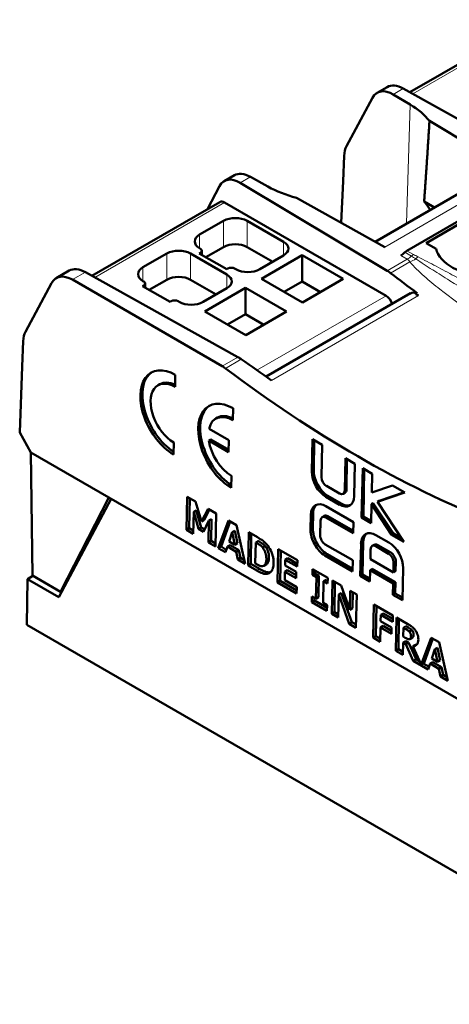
# Model space of a CAD drawing. Header units: millimetres. Extents: x 0 to 280, y 0 to 198.
# Tile 8 of 12: x 151 to 178, y 61 to 123. Entities that reach past the tile are written whole.
import ezdxf

# ---------------------------------------------------------------- set-up
doc = ezdxf.new("R2010")
doc.units = ezdxf.units.MM
doc.header["$LTSCALE"] = 0.666667
doc.layers.add('Arêtes tangentes visibles(celduc)', color=7, linetype='Continuous', lineweight=18)
doc.layers.add('Arêtes visibles(celduc)', color=7, linetype='Continuous', lineweight=50)

msp = doc.modelspace()

# ---------------------------------------------------------------- linework, layer by layer
at = {"layer": 'Arêtes tangentes visibles(celduc)'}
for p, q in [((183.211, 122.695), (175.251, 118.099)), ((174.03, 118.066), (174.659, 118.429)), ((175.09, 117.432), (174.865, 110.002)), ((181.616, 113.223), (173.505, 108.54)), ((165.117, 112.92), (164.481, 112.552)), ((163.504, 111.317), (155.409, 106.644)), ((163.433, 108.541), (163.433, 110.174)), ((164.918, 108.541), (164.918, 110.174)), ((161.949, 108.459), (161.949, 109.317)), ((167.181, 108.01), (167.181, 108.868)), ((159.898, 106.5), (159.898, 108.133)), ((161.383, 106.5), (161.383, 108.133)), ((161.998, 108.104), (161.998, 108.186)), ((174.761, 108.211), (175.162, 107.98)), ((175.29, 108.081), (174.889, 108.313)), ((173.662, 107.059), (174.907, 107.777)), ((173.864, 106.919), (175.07, 107.615)), ((174.505, 108.009), (174.907, 107.777)), ((154.817, 106.973), (154.006, 106.504)), ((158.413, 106.418), (158.413, 107.275)), ((163.646, 105.969), (163.646, 106.826)), ((158.462, 106.063), (158.462, 106.145)), ((173.58, 105.5), (165.525, 100.849)), ((175.607, 105.506), (166.443, 100.215)), ((164.339, 101.676), (163.354, 101.107)), ((163.56, 100.97), (164.55, 101.541)), ((169.067, 94.585), (168.956, 94.521)), ((171.003, 93.347), (171.114, 93.411)), ((169.831, 92.95), (169.95, 93.018)), ((170.672, 92.464), (170.791, 92.533)), ((169.026, 91.906), (168.895, 91.83)), ((169.952, 91.744), (169.824, 91.67)), ((169.012, 90.967), (168.874, 90.888)), ((165.616, 90.189), (165.458, 90.097)), ((172.019, 90.031), (172.15, 90.107)), ((172.946, 89.867), (173.074, 89.941)), ((166.113, 89.064), (166.276, 89.159)), ((169.909, 89.377), (169.763, 89.293)), ((173.745, 89.406), (173.873, 89.48)), ((174.188, 88.922), (174.057, 88.846)), ((165.521, 88.357), (165.692, 88.456)), ((166.168, 88.15), (166.337, 88.248)), ((174.975, 84.791), (174.817, 84.699)), ((175.141, 84.256), (175.301, 84.348))]:
    msp.add_line(p, q, dxfattribs=at)
for centre, major_axis, ratio, start_param, end_param in [((174.907, 108.594), (0.5, 0.866), 0.57735, 3.926991, 4.296642), ((175.174, 108.364), (0.77, 0.639), 0.613777, 4.121338, 4.559731), ((175.29, 107.673), (0.25, 0.433), 0.57735, 0.785398, 1.15505), ((175.579, 107.518), (0.224, 0.447), 0.535183, 0.752503, 1.177676)]:
    msp.add_ellipse(centre, major_axis=major_axis, ratio=ratio, start_param=start_param, end_param=end_param, dxfattribs=at)
for points in [[(174.907, 107.777), (174.976, 107.737), (175.029, 107.681), (175.07, 107.615)], [(175.162, 107.98), (175.258, 107.924), (175.352, 107.864), (175.444, 107.8)], [(175.579, 107.926), (175.48, 107.976), (175.383, 108.027), (175.29, 108.081)]]:
    msp.add_open_spline(points, degree=3, dxfattribs=at)
for points, knots in [([(175.07, 107.615), (175.331, 107.304), (175.946, 106.717), (177.273, 105.624), (179.752, 103.864), (182.673, 102.077), (186.291, 100.105), (188.456, 99.075), (190.004, 98.533)], [0, 0, 0, 0, 0.152336, 0.304672, 0.609345, 1.21869, 1.523362, 2.1232, 2.1232, 2.1232, 2.1232]), ([(175.444, 107.8), (175.781, 107.569), (176.127, 107.345), (176.476, 107.123), (176.483, 107.118), (176.491, 107.114), (176.498, 107.109), (176.844, 106.889), (177.192, 106.672), (177.542, 106.457), (177.552, 106.45), (177.562, 106.444), (177.572, 106.438), (178.281, 106.002), (178.995, 105.575), (179.709, 105.152), (180.444, 104.716), (181.179, 104.286), (181.912, 103.859), (182.631, 103.441), (183.347, 103.027), (184.06, 102.616), (184.779, 102.202), (185.494, 101.791), (186.208, 101.384), (186.918, 100.979), (187.627, 100.578), (188.338, 100.184), (189.049, 99.789), (189.762, 99.4), (190.483, 99.022)], [0, 0, 0, 0, 0.149273, 0.149273, 0.149273, 0.152402, 0.152402, 0.152402, 0.300475, 0.300475, 0.300475, 0.304805, 0.304805, 0.304805, 0.604903, 0.604903, 0.604903, 0.914414, 0.914414, 0.914414, 1.217972, 1.217972, 1.217972, 1.524023, 1.524023, 1.524023, 1.828827, 1.828827, 1.828827, 2.133632, 2.133632, 2.133632, 2.133632]), ([(190.719, 99.264), (190.034, 99.693), (188.646, 100.546), (185.839, 102.24), (182.255, 104.318), (178.95, 106.142), (176.716, 107.34), (175.963, 107.734), (175.579, 107.926)], [-2.132258, -2.132258, -2.132258, -2.132258, -1.828827, -1.524023, -0.914414, -0.304805, -0.152402, 0, 0, 0, 0])]:
    msp.add_open_spline(points, degree=3, knots=knots, dxfattribs=at)
at = {"layer": 'Arêtes visibles(celduc)'}
for p, q in [((175.072, 118.199), (182.911, 122.725)), ((173.033, 118.166), (173.652, 118.524)), ((174.03, 118.066), (175.09, 117.432)), ((174.659, 118.429), (184.175, 113.128)), ((171.114, 114.827), (172.739, 117.852)), ((176.295, 116.407), (181.616, 113.223)), ((170.896, 112.653), (170.967, 114.238)), ((172.908, 108.872), (180.627, 113.328)), ((164.114, 113.017), (163.488, 112.655)), ((173.662, 107.059), (164.481, 112.552)), ((166.214, 112.308), (165.117, 112.92)), ((170.78, 110.058), (170.896, 112.653)), ((162.432, 110.901), (163.197, 112.344)), ((155.23, 106.743), (163.204, 111.347)), ((163.504, 111.317), (173.58, 105.5)), ((173.505, 108.54), (167.991, 111.612)), ((180.906, 111.787), (174.889, 108.313)), ((175.959, 111.374), (176.601, 111.004)), ((176.083, 108.785), (180.088, 111.096)), ((163.433, 110.174), (161.949, 109.317)), ((167.181, 108.868), (164.918, 110.174)), ((176.701, 108.428), (176.083, 108.785)), ((159.898, 108.133), (158.413, 107.275)), ((163.646, 106.826), (161.383, 108.133)), ((161.998, 108.186), (161.927, 108.145)), ((161.927, 108.145), (163.639, 107.157)), ((161.949, 108.459), (161.998, 108.431)), ((162.086, 108.308), (162.086, 108.054)), ((163.433, 108.541), (162.337, 107.908)), ((166.509, 107.623), (164.918, 108.541)), ((165.696, 107.153), (167.181, 108.01)), ((168.348, 108.031), (165.802, 106.561)), ((168.348, 108.031), (170.915, 106.549)), ((168.348, 106.398), (168.348, 108.031)), ((153.81, 107.068), (152.995, 106.597)), ((164.339, 101.676), (154.817, 106.973)), ((163.639, 107.157), (163.709, 107.198)), ((164.133, 107.198), (164.211, 107.153)), ((151.076, 103.258), (152.699, 106.283)), ((154.006, 106.504), (163.354, 101.107)), ((158.413, 106.418), (158.462, 106.39)), ((159.898, 106.5), (158.802, 105.867)), ((162.974, 105.581), (161.383, 106.5)), ((165.802, 106.561), (168.369, 105.079)), ((168.348, 106.398), (167.216, 105.745)), ((169.5, 105.732), (168.348, 106.398)), ((170.915, 106.549), (168.369, 105.079)), ((158.462, 106.145), (158.392, 106.104)), ((158.392, 106.104), (160.103, 105.116)), ((158.55, 106.267), (158.55, 106.012)), ((162.161, 105.112), (163.646, 105.969)), ((164.812, 105.99), (162.267, 104.52)), ((164.812, 105.99), (167.379, 104.508)), ((164.812, 104.357), (164.812, 105.99)), ((160.103, 105.116), (160.174, 105.157)), ((160.598, 105.157), (160.676, 105.112)), ((175.103, 105.651), (166.098, 100.452)), ((175.516, 105.666), (175.445, 105.625)), ((175.445, 105.625), (175.446, 105.602)), ((162.267, 104.52), (164.834, 103.038)), ((167.379, 104.508), (164.834, 103.038)), ((164.812, 104.357), (163.681, 103.703)), ((165.965, 103.691), (164.812, 104.357)), ((150.873, 101.093), (150.933, 102.671)), ((150.718, 96.961), (150.873, 101.093)), ((160.428, 100.56), (160.412, 99.816)), ((159.35, 99.913), (159.463, 99.978)), ((164.035, 98.478), (164.018, 97.734)), ((162.957, 97.831), (163.069, 97.896)), ((162.537, 97.206), (163.775, 96.491)), ((151.406, 95.726), (150.718, 96.961)), ((162.52, 96.462), (162.644, 96.533)), ((163.759, 95.747), (162.52, 96.462)), ((163.762, 95.888), (162.644, 96.533)), ((163.775, 96.491), (163.759, 95.747)), ((168.956, 94.521), (169.001, 96.544)), ((169.001, 96.544), (169.605, 96.195)), ((169.067, 94.585), (169.095, 96.489)), ((160.334, 96.342), (160.317, 95.597)), ((169.605, 96.195), (169.56, 94.18)), ((151.406, 95.726), (156.285, 92.909)), ((151.406, 95.726), (151.524, 88.037)), ((171.003, 93.347), (171.048, 95.36)), ((171.048, 95.36), (171.64, 95.018)), ((171.114, 93.411), (171.143, 95.306)), ((171.64, 95.018), (171.595, 92.997)), ((172.055, 91.663), (172.124, 94.741)), ((172.124, 94.741), (172.719, 94.397)), ((172.174, 91.732), (172.218, 94.686)), ((163.94, 94.26), (163.924, 93.515)), ((172.719, 94.397), (172.692, 93.223)), ((169.866, 93.63), (170.68, 93.16)), ((172.692, 93.223), (173.987, 93.665)), ((173.987, 93.665), (174.755, 93.222)), ((156.421, 92.83), (153.151, 86.701)), ((153.27, 87.028), (156.285, 92.909)), ((156.285, 92.909), (186.832, 75.272)), ((161.131, 90.891), (161.178, 92.959)), ((161.178, 92.959), (161.689, 92.664)), ((161.302, 90.99), (161.331, 92.871)), ((170.672, 92.464), (169.831, 92.95)), ((170.791, 92.533), (169.95, 93.018)), ((170.905, 93.14), (171.018, 93.205)), ((174.755, 93.222), (173.054, 92.649)), ((174.729, 93.237), (173.161, 92.711)), ((161.689, 92.664), (162.059, 91.417)), ((162.059, 91.417), (162.471, 92.212)), ((162.222, 91.511), (162.556, 92.163)), ((162.471, 92.212), (162.983, 91.917)), ((169.832, 92.371), (171.555, 91.377)), ((172.676, 92.5), (172.65, 91.32)), ((172.786, 92.564), (172.676, 92.5)), ((173.918, 90.587), (172.676, 92.5)), ((174.037, 90.656), (172.786, 92.564)), ((173.161, 92.711), (173.054, 92.649)), ((173.054, 92.649), (174.683, 90.146)), ((161.58, 92.02), (161.55, 90.65)), ((161.58, 92.02), (161.741, 92.113)), ((161.881, 90.95), (161.58, 92.02)), ((162.049, 91.047), (161.741, 92.113)), ((162.526, 91.475), (162.687, 91.567)), ((162.666, 90.202), (162.687, 91.567)), ((162.983, 91.917), (162.936, 89.849)), ((168.874, 90.888), (168.895, 91.83)), ((169.012, 90.967), (169.026, 91.906)), ((169.595, 91.69), (169.724, 91.765)), ((171.539, 90.679), (169.824, 91.67)), ((171.542, 90.825), (169.952, 91.744)), ((172.174, 91.732), (172.055, 91.663)), ((172.65, 91.32), (172.055, 91.663)), ((172.653, 91.455), (172.174, 91.732)), ((161.131, 90.891), (161.302, 90.99)), ((161.554, 90.845), (161.302, 90.99)), ((161.881, 90.95), (162.049, 91.047)), ((162.185, 90.775), (161.881, 90.95)), ((162.259, 90.926), (162.049, 91.047)), ((162.059, 91.417), (162.222, 91.511)), ((162.526, 91.475), (162.185, 90.775)), ((162.495, 90.104), (162.526, 91.475)), ((163.113, 89.747), (163.756, 91.47)), ((163.284, 89.846), (163.857, 91.412)), ((163.756, 91.47), (164.24, 91.191)), ((164.24, 91.191), (164.791, 88.778)), ((169.495, 91.48), (169.475, 90.547)), ((171.555, 91.377), (171.539, 90.679)), ((161.55, 90.65), (161.131, 90.891)), ((163.979, 90.747), (163.782, 90.169)), ((164.139, 90.84), (163.979, 90.747)), ((164.145, 89.959), (163.979, 90.747)), ((164.31, 90.055), (164.139, 90.84)), ((164.968, 88.676), (165.014, 90.744)), ((165.014, 90.744), (165.561, 90.428)), ((165.139, 88.775), (165.167, 90.656)), ((172.952, 90.57), (173.766, 90.1)), ((173.918, 90.587), (174.037, 90.656)), ((174.683, 90.146), (173.918, 90.587)), ((174.54, 90.366), (174.037, 90.656)), ((162.495, 90.104), (162.666, 90.202)), ((162.936, 89.849), (162.495, 90.104)), ((162.941, 90.044), (162.666, 90.202)), ((163.284, 89.846), (163.113, 89.747)), ((163.557, 89.491), (163.113, 89.747)), ((163.613, 89.656), (163.284, 89.846)), ((163.678, 89.849), (163.557, 89.491)), ((163.678, 89.849), (163.846, 89.946)), ((164.234, 89.528), (163.678, 89.849)), ((163.782, 90.169), (164.145, 89.959)), ((164.402, 89.625), (163.846, 89.946)), ((164.145, 89.959), (164.31, 90.055)), ((165.449, 90.102), (165.42, 88.807)), ((165.608, 90.194), (165.449, 90.102)), ((165.458, 90.097), (165.449, 90.102)), ((165.616, 90.189), (165.608, 90.194)), ((166.041, 89.875), (165.882, 89.783)), ((169.786, 89.989), (171.502, 88.998)), ((171.973, 88.016), (172.019, 90.031)), ((172.12, 88.101), (172.15, 90.107)), ((172.717, 89.888), (172.846, 89.963)), ((173.745, 89.406), (172.946, 89.867)), ((173.873, 89.48), (173.074, 89.941)), ((164.234, 89.528), (164.402, 89.625)), ((164.334, 89.042), (164.234, 89.528)), ((164.334, 89.042), (164.506, 89.14)), ((164.506, 89.14), (164.402, 89.625)), ((164.74, 89.005), (164.506, 89.14)), ((166.809, 87.613), (166.855, 89.681)), ((166.855, 89.681), (168.05, 88.992)), ((166.98, 87.712), (167.008, 89.593)), ((167.287, 89.033), (167.446, 89.124)), ((168.045, 88.778), (167.446, 89.124)), ((171.486, 88.298), (169.763, 89.293)), ((171.49, 88.465), (169.909, 89.377)), ((172.617, 89.677), (172.603, 89.071)), ((164.791, 88.778), (164.334, 89.042)), ((164.968, 88.676), (165.139, 88.775)), ((165.521, 88.357), (164.968, 88.676)), ((165.692, 88.456), (165.139, 88.775)), ((165.42, 88.807), (165.429, 88.802)), ((165.955, 88.651), (166.122, 88.748)), ((167.287, 89.033), (167.279, 88.669)), ((167.279, 88.669), (167.974, 88.268)), ((168.041, 88.598), (167.287, 89.033)), ((168.05, 88.992), (168.041, 88.598)), ((171.502, 88.998), (171.486, 88.298)), ((172.603, 89.071), (174.043, 88.24)), ((174.043, 88.24), (174.057, 88.846)), ((174.179, 88.318), (174.188, 88.922)), ((174.652, 88.511), (174.607, 86.496)), ((151.202, 87.826), (151.545, 88.024)), ((151.524, 88.037), (153.27, 87.028)), ((167.27, 88.275), (167.259, 87.752)), ((167.27, 88.275), (167.434, 88.37)), ((167.965, 87.874), (167.27, 88.275)), ((167.969, 88.061), (167.434, 88.37)), ((167.974, 88.268), (167.965, 87.874)), ((168.983, 88.088), (168.991, 88.448)), ((168.983, 88.088), (169.141, 88.179)), ((169.236, 87.941), (168.983, 88.088)), ((168.991, 88.448), (169.942, 87.899)), ((169.141, 88.179), (169.144, 88.36)), ((169.395, 88.033), (169.141, 88.179)), ((169.206, 86.594), (169.236, 87.941)), ((169.236, 87.941), (169.395, 88.033)), ((169.374, 86.691), (169.395, 88.033)), ((169.942, 87.899), (169.934, 87.539)), ((171.973, 88.016), (172.12, 88.101)), ((172.568, 87.673), (171.973, 88.016)), ((172.572, 87.84), (172.12, 88.101)), ((172.584, 88.373), (172.568, 87.673)), ((172.584, 88.373), (172.725, 88.455)), ((174.028, 87.54), (172.584, 88.373)), ((174.168, 87.621), (172.725, 88.455)), ((174.043, 88.24), (174.179, 88.318)), ((151.159, 84.968), (151.202, 87.826)), ((153.151, 86.701), (151.202, 87.826)), ((166.98, 87.712), (166.809, 87.613)), ((168.003, 86.924), (166.809, 87.613)), ((168.008, 87.119), (166.98, 87.712)), ((167.259, 87.752), (168.012, 87.317)), ((168.012, 87.317), (168.003, 86.924)), ((169.68, 87.685), (169.65, 86.338)), ((169.68, 87.685), (169.839, 87.776)), ((169.934, 87.539), (169.68, 87.685)), ((169.938, 87.719), (169.839, 87.776)), ((170.191, 85.661), (170.237, 87.729)), ((170.237, 87.729), (170.781, 87.414)), ((170.362, 85.759), (170.39, 87.64)), ((170.781, 87.414), (171.319, 85.904)), ((174.012, 86.84), (174.028, 87.54)), ((174.028, 87.54), (174.168, 87.621)), ((174.158, 86.924), (174.168, 87.621)), ((153.27, 87.028), (153.351, 87.075)), ((168.944, 86.38), (168.953, 86.74)), ((168.953, 86.74), (169.206, 86.594)), ((169.115, 86.479), (169.118, 86.645)), ((169.206, 86.594), (169.374, 86.691)), ((170.628, 86.868), (170.596, 85.427)), ((170.628, 86.868), (170.789, 86.96)), ((171.278, 85.033), (170.628, 86.868)), ((171.449, 85.132), (170.789, 86.96)), ((171.319, 85.904), (171.346, 87.088)), ((171.346, 87.088), (171.751, 86.854)), ((171.484, 85.999), (171.499, 87)), ((171.751, 86.854), (171.705, 84.786)), ((174.012, 86.84), (174.158, 86.924)), ((174.607, 86.496), (174.012, 86.84)), ((174.61, 86.663), (174.158, 86.924)), ((168.944, 86.38), (169.115, 86.479)), ((169.896, 85.831), (168.944, 86.38)), ((169.9, 86.026), (169.115, 86.479)), ((169.65, 86.338), (169.904, 86.191)), ((169.904, 86.191), (169.896, 85.831)), ((172.777, 84.168), (172.823, 86.236)), ((172.823, 86.236), (174.006, 85.553)), ((172.948, 84.266), (172.976, 86.147)), ((170.191, 85.661), (170.362, 85.759)), ((170.596, 85.427), (170.191, 85.661)), ((170.601, 85.622), (170.362, 85.759)), ((171.319, 85.904), (171.484, 85.999)), ((173.255, 85.587), (173.246, 85.197)), ((173.255, 85.587), (173.414, 85.679)), ((173.997, 85.159), (173.255, 85.587)), ((174.001, 85.339), (173.414, 85.679)), ((174.006, 85.553), (173.997, 85.159)), ((174.189, 83.352), (174.235, 85.42)), ((174.235, 85.42), (174.946, 85.01)), ((192.171, 61.29), (151.159, 84.968)), ((171.278, 85.033), (171.449, 85.132)), ((171.705, 84.786), (171.278, 85.033)), ((171.709, 84.981), (171.449, 85.132)), ((173.238, 84.803), (173.218, 83.913)), ((173.238, 84.803), (173.402, 84.898)), ((173.921, 84.408), (173.238, 84.803)), ((173.246, 85.197), (173.93, 84.802)), ((173.925, 84.596), (173.402, 84.898)), ((173.93, 84.802), (173.921, 84.408)), ((174.36, 83.451), (174.388, 85.332)), ((174.668, 84.785), (174.656, 84.229)), ((174.826, 84.877), (174.668, 84.785)), ((174.817, 84.699), (174.668, 84.785)), ((174.975, 84.791), (174.826, 84.877)), ((172.777, 84.168), (172.948, 84.266)), ((173.218, 83.913), (172.777, 84.168)), ((173.222, 84.108), (172.948, 84.266)), ((174.656, 84.229), (174.783, 84.155)), ((175.194, 84.632), (175.035, 84.541)), ((175.072, 84.08), (175.234, 84.173)), ((175.782, 82.494), (176.407, 84.166)), ((176.407, 84.166), (176.891, 83.887)), ((174.647, 83.857), (174.63, 83.097)), ((174.647, 83.857), (174.813, 83.952)), ((174.808, 83.764), (174.647, 83.857)), ((174.808, 83.764), (174.973, 83.859)), ((175.282, 82.721), (174.808, 83.764)), ((174.973, 83.859), (174.813, 83.952)), ((175.453, 82.82), (174.973, 83.859)), ((175.247, 83.632), (175.412, 83.727)), ((175.247, 83.632), (175.782, 82.494)), ((175.953, 82.592), (176.508, 84.108)), ((176.891, 83.887), (177.442, 81.474)), ((174.189, 83.352), (174.36, 83.451)), ((174.63, 83.097), (174.189, 83.352)), ((174.635, 83.292), (174.36, 83.451)), ((176.63, 83.443), (176.433, 82.865)), ((176.79, 83.536), (176.63, 83.443)), ((176.795, 82.655), (176.63, 83.443)), ((176.961, 82.751), (176.79, 83.536)), ((175.282, 82.721), (175.453, 82.82)), ((176.207, 82.187), (175.282, 82.721)), ((175.695, 82.68), (175.453, 82.82)), ((175.782, 82.494), (175.953, 82.592)), ((176.263, 82.352), (175.9, 82.562)), ((176.329, 82.545), (176.207, 82.187)), ((176.329, 82.545), (176.497, 82.642)), ((176.884, 82.224), (176.329, 82.545)), ((176.433, 82.865), (176.795, 82.655)), ((177.052, 82.321), (176.497, 82.642)), ((176.795, 82.655), (176.961, 82.751)), ((176.884, 82.224), (177.052, 82.321)), ((176.985, 81.738), (176.884, 82.224)), ((176.985, 81.738), (177.156, 81.837)), ((177.442, 81.474), (176.985, 81.738)), ((177.156, 81.837), (177.052, 82.321)), ((177.39, 81.701), (177.156, 81.837))]:
    msp.add_line(p, q, dxfattribs=at)
for centre, major_axis, ratio, start_param, end_param in [((174.697, 116.817), (-1.065, 1.694), 0.57202, 5.476132, 6.26153), ((173.981, 116.404), (-0.92, 1.778), 0.586619, 5.524849, 6.665101), ((170.575, 114.915), (6.277, 0), 0.57735, 0.424258, 0.767945), ((172.356, 113.378), (-0.92, 1.778), 0.586619, 0.381916, 0.795019), ((165.167, 111.315), (-1.077, 1.687), 0.5665, 5.472548, 6.257946), ((164.444, 110.898), (-0.933, 1.77), 0.581562, 5.520168, 6.66042), ((170.575, 114.915), (-6.277, 0), 0.57735, 0.802851, 1.146538), ((163.504, 110.827), (-0.3, 0.52), 0.57735, 5.497787, 6.283185), ((170.577, 109.745), (-6.056, -0.09), 0.567188, 3.444112, 3.609361), ((164.176, 109.745), (-1.05, 0), 0.57735, 3.926991, 5.497787), ((162.691, 108.888), (-1.05, 0), 0.57735, 5.497787, 7.068583), ((166.439, 108.439), (1.05, 0), 0.57735, 5.497787, 7.068583), ((160.64, 107.704), (-1.05, 0), 0.57735, 3.926991, 5.497787), ((161.786, 108.308), (0.3, 0), 0.57735, 5.497787, 7.068583), ((164.176, 108.112), (-1.05, 0), 0.57735, 3.926991, 5.497787), ((174.505, 108.825), (-0.5, -0.866), 0.57735, 0.785398, 1.15505), ((174.889, 107.904), (-0.25, -0.433), 0.57735, 3.926991, 4.296642), ((179.999, 108.666), (-3.324, 0), 0.57735, 0.12445, 1.538981), ((170.577, 109.745), (-6.056, -0.09), 0.567188, 2.415819, 2.415832), ((154.854, 105.361), (-1.066, 1.693), 0.572351, 5.475811, 6.261209), ((159.155, 106.847), (-1.05, 0), 0.57735, 5.497787, 7.068583), ((163.921, 107.075), (-0.3, 0), 0.57735, 3.926991, 5.497787), ((164.954, 107.582), (1.05, 0), 0.57735, 3.926991, 5.497787), ((173.625, 105.404), (-0.933, 1.77), 0.581563, 5.373412, 5.52013), ((183.452, 167.523), (37.324, -70.804), 0.581562, 5.373456, 5.403555), ((153.969, 104.85), (-0.96, 1.755), 0.59226, 5.511581, 6.651833), ((158.25, 106.267), (0.3, 0), 0.57735, 5.497787, 7.068583), ((160.64, 106.071), (-1.05, 0), 0.57735, 3.926991, 5.497787), ((162.903, 106.398), (1.05, 0), 0.57735, 5.497787, 7.068583), ((175.581, 104.772), (0.467, -0.885), 0.581562, 2.531247, 3.163974), ((160.386, 105.034), (-0.3, 0), 0.57735, 3.926991, 5.497787), ((161.418, 105.54), (1.05, 0), 0.57735, 3.926991, 5.497787), ((173.58, 105.01), (0.3, -0.52), 0.57735, 1.220204, 2.356194), ((182.874, 167.19), (37.902, -70.479), 0.576651, 5.398587, 5.401524), ((175.516, 104.735), (0.474, -0.881), 0.576651, 2.259931, 2.492835), ((152.346, 101.826), (-0.96, 1.755), 0.59226, 0.368647, 0.781751), ((164.376, 100.064), (-1.066, 1.693), 0.57235, 5.329056, 5.475774), ((171.507, 160.627), (42.65, -67.729), 0.572351, 5.329099, 5.362134), ((160.373, 98.079), (1.439, -2.633), 0.59226, 2.369988, 5.511581), ((163.317, 99.453), (-0.96, 1.755), 0.592261, 5.364824, 5.511541), ((173.295, 161.66), (38.383, -70.207), 0.59226, 5.364868, 5.658293), ((160.494, 98.149), (1.46, -2.621), 0.587337, 3.185935, 5.442569), ((160.373, 98.079), (1.008, -1.843), 0.59226, 2.369988, 5.511581), ((160.494, 98.149), (1.022, -1.835), 0.587337, 2.436405, 3.150629), ((163.979, 95.997), (1.439, -2.633), 0.59226, 2.369988, 5.511581), ((164.1, 96.067), (1.46, -2.621), 0.587337, 3.185935, 5.442569), ((163.979, 95.997), (1.008, -1.843), 0.59226, 2.369988, 3.724824), ((164.1, 96.067), (1.022, -1.835), 0.587337, 2.436405, 3.150629), ((163.979, 95.997), (-1.008, 1.843), 0.59226, 1.015152, 2.369988), ((169.855, 94.002), (-0.61, 1.116), 0.59226, 0.799192, 2.369988), ((169.966, 94.066), (-0.619, 1.111), 0.587337, 0.794435, 2.365231), ((169.875, 93.998), (-0.214, 0.391), 0.59226, 0.799192, 2.369988), ((170.799, 93.593), (0.217, -0.389), 0.587337, 0.009037, 0.794435), ((170.695, 93.517), (0.61, -1.116), 0.59226, 5.511581, 7.082377), ((170.688, 93.529), (0.214, -0.391), 0.59226, 5.511581, 7.082377), ((169.808, 91.303), (0.619, -1.133), 0.59226, 2.369988, 3.940784), ((169.939, 91.379), (0.628, -1.128), 0.587337, 3.245891, 3.936027), ((170.806, 93.581), (0.619, -1.111), 0.587337, 5.506824, 6.20244), ((169.815, 91.295), (0.217, -0.397), 0.59226, 2.369988, 3.940784), ((169.946, 91.371), (0.22, -0.395), 0.587337, 2.365231, 3.150629), ((169.925, 90.44), (0.628, -1.128), 0.587337, 3.936027, 5.506824), ((169.787, 90.36), (0.619, -1.133), 0.59226, 3.940784, 5.511581), ((169.794, 90.363), (0.217, -0.397), 0.59226, 3.940784, 5.511581), ((172.928, 89.506), (-0.617, 1.129), 0.59226, 5.511581, 7.082377), ((173.059, 89.582), (-0.626, 1.124), 0.587337, 0.104639, 0.794435), ((172.937, 89.492), (0.217, -0.398), 0.59226, 2.369988, 3.940784), ((173.068, 89.568), (0.22, -0.396), 0.587337, 2.365231, 3.150629), ((173.742, 89.036), (0.617, -1.129), 0.59226, 0.799192, 2.369988), ((173.736, 89.031), (-0.217, 0.398), 0.59226, 3.940784, 5.511581), ((173.868, 89.107), (-0.22, 0.396), 0.587337, 3.936027, 5.506824)]:
    msp.add_ellipse(centre, major_axis=major_axis, ratio=ratio, start_param=start_param, end_param=end_param, dxfattribs=at)
msp.add_rational_spline([(176.295, 116.407), (176.12, 113.644), (175.959, 111.374)], [1.00097288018, 1.00421094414, 1.00500267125], degree=2, dxfattribs=at)
for points, knots in [([(165.561, 90.428), (165.677, 90.361), (165.795, 90.285), (165.909, 90.199), (165.912, 90.197), (165.915, 90.195), (165.918, 90.192), (165.925, 90.187), (165.933, 90.181), (165.943, 90.173), (165.957, 90.161), (165.975, 90.147), (165.994, 90.129), (166.01, 90.115), (166.027, 90.099), (166.046, 90.081), (166.052, 90.075), (166.059, 90.068), (166.066, 90.061), (166.118, 90.008), (166.166, 89.95), (166.212, 89.888)], [0, 0, 0, 0, 0.04932483, 0.04932483, 0.04932483, 0.05040577, 0.05040577, 0.05040577, 0.0525114, 0.0525114, 0.0525114, 0.0555682, 0.0555682, 0.0555682, 0.05802037, 0.05802037, 0.05802037, 0.05891685, 0.05891685, 0.05891685, 0.06555005, 0.06555005, 0.06555005, 0.06555005]), ([(165.882, 89.783), (165.83, 89.846), (165.775, 89.9), (165.716, 89.941), (165.709, 89.945), (165.702, 89.95), (165.694, 89.955), (165.686, 89.96), (165.677, 89.966), (165.668, 89.972), (165.658, 89.978), (165.649, 89.984), (165.639, 89.99), (165.628, 89.996), (165.618, 90.003), (165.607, 90.009), (165.597, 90.016), (165.586, 90.022), (165.575, 90.029), (165.563, 90.036), (165.551, 90.043), (165.54, 90.049), (165.528, 90.057), (165.516, 90.064), (165.505, 90.07), (165.486, 90.081), (165.469, 90.091), (165.458, 90.097)], [0, 0, 0, 0, 0.02532543, 0.02532543, 0.02532543, 0.0281155, 0.0281155, 0.0281155, 0.03111997, 0.03111997, 0.03111997, 0.03403457, 0.03403457, 0.03403457, 0.03692387, 0.03692387, 0.03692387, 0.03984041, 0.03984041, 0.03984041, 0.04294943, 0.04294943, 0.04294943, 0.04630765, 0.04630765, 0.04630765, 0.05212585, 0.05212585, 0.05212585, 0.05212585]), ([(166.041, 89.875), (165.989, 89.938), (165.933, 89.991), (165.874, 90.032), (165.868, 90.037), (165.86, 90.042), (165.853, 90.047), (165.845, 90.052), (165.836, 90.057), (165.826, 90.063), (165.817, 90.069), (165.807, 90.075), (165.797, 90.081), (165.787, 90.088), (165.776, 90.094), (165.766, 90.101), (165.755, 90.107), (165.744, 90.114), (165.733, 90.12), (165.721, 90.127), (165.71, 90.134), (165.698, 90.141), (165.686, 90.148), (165.674, 90.155), (165.663, 90.162), (165.644, 90.173), (165.628, 90.182), (165.616, 90.189)], [0, 0, 0, 0, 0.02532886, 0.02532886, 0.02532886, 0.02811552, 0.02811552, 0.02811552, 0.03112007, 0.03112007, 0.03112007, 0.03403451, 0.03403451, 0.03403451, 0.03692347, 0.03692347, 0.03692347, 0.03983949, 0.03983949, 0.03983949, 0.04294727, 0.04294727, 0.04294727, 0.04630324, 0.04630324, 0.04630324, 0.05211006, 0.05211006, 0.05211006, 0.05211006]), ([(166.113, 89.064), (166.114, 89.138), (166.11, 89.217), (166.096, 89.298), (166.09, 89.333), (166.083, 89.369), (166.073, 89.406), (166.069, 89.42), (166.065, 89.435), (166.06, 89.449), (166.052, 89.476), (166.042, 89.502), (166.032, 89.528), (166.021, 89.553), (166.01, 89.578), (165.998, 89.603), (165.965, 89.668), (165.926, 89.728), (165.882, 89.783)], [0, 0, 0, 0, 0.02690852, 0.02690852, 0.02690852, 0.03874876, 0.03874876, 0.03874876, 0.04348021, 0.04348021, 0.04348021, 0.05217686, 0.05217686, 0.05217686, 0.06049945, 0.06049945, 0.06049945, 0.08221447, 0.08221447, 0.08221447, 0.08221447]), ([(166.276, 89.159), (166.277, 89.232), (166.272, 89.311), (166.258, 89.391), (166.252, 89.427), (166.244, 89.463), (166.234, 89.499), (166.23, 89.513), (166.226, 89.528), (166.221, 89.542), (166.212, 89.568), (166.203, 89.595), (166.192, 89.621), (166.182, 89.646), (166.17, 89.67), (166.157, 89.695), (166.124, 89.76), (166.085, 89.819), (166.041, 89.875)], [0, 0, 0, 0, 0.02690689, 0.02690689, 0.02690689, 0.03873612, 0.03873612, 0.03873612, 0.04347267, 0.04347267, 0.04347267, 0.05217429, 0.05217429, 0.05217429, 0.06048644, 0.06048644, 0.06048644, 0.0822019, 0.0822019, 0.0822019, 0.0822019]), ([(166.212, 89.888), (166.3, 89.769), (166.373, 89.64), (166.431, 89.503), (166.44, 89.481), (166.45, 89.457), (166.46, 89.431), (166.466, 89.414), (166.472, 89.396), (166.479, 89.377), (166.488, 89.35), (166.497, 89.321), (166.506, 89.29), (166.515, 89.259), (166.523, 89.227), (166.531, 89.192), (166.533, 89.181), (166.535, 89.17), (166.537, 89.159), (166.562, 89.033), (166.571, 88.912), (166.568, 88.798)], [0, 0, 0, 0, 0.04512418, 0.04512418, 0.04512418, 0.05243791, 0.05243791, 0.05243791, 0.0571885, 0.0571885, 0.0571885, 0.06419572, 0.06419572, 0.06419572, 0.07115812, 0.07115812, 0.07115812, 0.07338297, 0.07338297, 0.07338297, 0.09808225, 0.09808225, 0.09808225, 0.09808225]), ([(166.122, 88.748), (166.14, 88.758), (166.157, 88.771), (166.172, 88.787), (166.18, 88.796), (166.189, 88.806), (166.197, 88.819), (166.203, 88.827), (166.209, 88.836), (166.214, 88.847), (166.223, 88.863), (166.231, 88.881), (166.239, 88.903), (166.242, 88.914), (166.246, 88.926), (166.249, 88.938), (166.263, 88.99), (166.271, 89.048), (166.274, 89.109), (166.275, 89.125), (166.276, 89.142), (166.276, 89.159)], [0.0139327, 0.0139327, 0.0139327, 0.0139327, 0.02472967, 0.02472967, 0.02472967, 0.03082017, 0.03082017, 0.03082017, 0.03487738, 0.03487738, 0.03487738, 0.04122694, 0.04122694, 0.04122694, 0.04443787, 0.04443787, 0.04443787, 0.05765029, 0.05765029, 0.05765029, 0.06123259, 0.06123259, 0.06123259, 0.06123259]), ([(165.429, 88.802), (165.464, 88.782), (165.501, 88.761), (165.539, 88.74), (165.57, 88.722), (165.601, 88.705), (165.632, 88.688), (165.648, 88.68), (165.665, 88.671), (165.681, 88.663), (165.687, 88.659), (165.694, 88.656), (165.701, 88.653), (165.706, 88.65), (165.712, 88.648), (165.718, 88.645), (165.724, 88.643), (165.731, 88.641), (165.737, 88.638), (165.744, 88.636), (165.751, 88.634), (165.758, 88.632), (165.765, 88.63), (165.773, 88.628), (165.781, 88.626), (165.815, 88.62), (165.847, 88.62), (165.878, 88.624)], [0, 0, 0, 0, 0.01483481, 0.01483481, 0.01483481, 0.02722182, 0.02722182, 0.02722182, 0.03393964, 0.03393964, 0.03393964, 0.03662505, 0.03662505, 0.03662505, 0.03858305, 0.03858305, 0.03858305, 0.04044548, 0.04044548, 0.04044548, 0.04217377, 0.04217377, 0.04217377, 0.04387347, 0.04387347, 0.04387347, 0.05082025, 0.05082025, 0.05082025, 0.05082025]), ([(165.878, 88.624), (165.928, 88.632), (165.97, 88.654), (166.005, 88.691), (166.014, 88.7), (166.022, 88.71), (166.031, 88.723), (166.037, 88.731), (166.043, 88.741), (166.048, 88.751), (166.057, 88.767), (166.066, 88.786), (166.073, 88.807), (166.077, 88.818), (166.081, 88.83), (166.084, 88.843), (166.099, 88.895), (166.107, 88.954), (166.111, 89.014), (166.112, 89.031), (166.112, 89.048), (166.113, 89.064)], [0, 0, 0, 0, 0.0247317, 0.0247317, 0.0247317, 0.03082344, 0.03082344, 0.03082344, 0.03488119, 0.03488119, 0.03488119, 0.04123156, 0.04123156, 0.04123156, 0.04444441, 0.04444441, 0.04444441, 0.0576591, 0.0576591, 0.0576591, 0.06124129, 0.06124129, 0.06124129, 0.06124129]), ([(166.568, 88.798), (166.566, 88.687), (166.551, 88.585), (166.509, 88.457), (166.476, 88.365), (166.369, 88.246), (166.333, 88.216), (166.254, 88.172), (166.213, 88.157), (166.168, 88.15)], [0, 0, 0, 0, 0.04010779, 0.04010779, 0.05678388, 0.05678388, 0.06386125, 0.06386125, 0.07063435, 0.07063435, 0.07063435, 0.07063435]), ([(166.168, 88.15), (166.079, 88.134), (165.983, 88.145), (165.881, 88.183), (165.876, 88.185), (165.87, 88.187), (165.865, 88.189), (165.759, 88.23), (165.652, 88.283), (165.545, 88.343), (165.537, 88.348), (165.529, 88.352), (165.521, 88.357)], [0, 0, 0, 0, 0.0440216, 0.0440216, 0.0440216, 0.04624648, 0.04624648, 0.04624648, 0.09159486, 0.09159486, 0.09159486, 0.09499588, 0.09499588, 0.09499588, 0.09499588]), ([(166.337, 88.248), (166.249, 88.233), (166.154, 88.244), (166.051, 88.281), (166.046, 88.283), (166.041, 88.285), (166.036, 88.287), (165.929, 88.329), (165.821, 88.382), (165.713, 88.443), (165.706, 88.447), (165.699, 88.452), (165.692, 88.456)], [0, 0, 0, 0, 0.04402654, 0.04402654, 0.04402654, 0.04624533, 0.04624533, 0.04624533, 0.09196516, 0.09196516, 0.09196516, 0.09499472, 0.09499472, 0.09499472, 0.09499472]), ([(174.946, 85.01), (174.996, 84.981), (175.049, 84.948), (175.101, 84.913), (175.135, 84.89), (175.169, 84.866), (175.202, 84.84), (175.21, 84.834), (175.221, 84.825), (175.233, 84.815), (175.245, 84.805), (175.258, 84.793), (175.272, 84.78), (175.29, 84.763), (175.311, 84.742), (175.333, 84.718), (175.35, 84.699), (175.368, 84.678), (175.386, 84.655), (175.391, 84.648), (175.397, 84.642), (175.402, 84.635)], [0, 0, 0, 0, 0.02143854, 0.02143854, 0.02143854, 0.03548989, 0.03548989, 0.03548989, 0.03902146, 0.03902146, 0.03902146, 0.04220911, 0.04220911, 0.04220911, 0.04627886, 0.04627886, 0.04627886, 0.04945964, 0.04945964, 0.04945964, 0.05034861, 0.05034861, 0.05034861, 0.05034861]), ([(175.194, 84.632), (175.165, 84.663), (175.134, 84.69), (175.102, 84.711), (175.093, 84.718), (175.083, 84.724), (175.074, 84.73), (175.065, 84.736), (175.057, 84.742), (175.048, 84.747), (175.039, 84.753), (175.03, 84.758), (175.021, 84.763), (175.012, 84.769), (175.003, 84.775), (174.994, 84.78), (174.987, 84.784), (174.981, 84.787), (174.975, 84.791)], [0, 0, 0, 0, 0.01351678, 0.01351678, 0.01351678, 0.01748391, 0.01748391, 0.01748391, 0.0211515, 0.0211515, 0.0211515, 0.02493644, 0.02493644, 0.02493644, 0.02889629, 0.02889629, 0.02889629, 0.03146366, 0.03146366, 0.03146366, 0.03146366]), ([(175.035, 84.541), (175.006, 84.572), (174.975, 84.598), (174.944, 84.62), (174.934, 84.626), (174.925, 84.633), (174.916, 84.639), (174.907, 84.645), (174.898, 84.65), (174.89, 84.655), (174.881, 84.661), (174.872, 84.667), (174.863, 84.672), (174.854, 84.678), (174.844, 84.683), (174.835, 84.689), (174.829, 84.692), (174.823, 84.696), (174.817, 84.699)], [0, 0, 0, 0, 0.013517, 0.013517, 0.013517, 0.01748415, 0.01748415, 0.01748415, 0.02115176, 0.02115176, 0.02115176, 0.02493671, 0.02493671, 0.02493671, 0.02889658, 0.02889658, 0.02889658, 0.03146388, 0.03146388, 0.03146388, 0.03146388]), ([(175.141, 84.256), (175.142, 84.294), (175.138, 84.335), (175.127, 84.377), (175.124, 84.387), (175.121, 84.397), (175.118, 84.406), (175.115, 84.415), (175.112, 84.423), (175.108, 84.43), (175.105, 84.438), (175.102, 84.445), (175.099, 84.451), (175.097, 84.454), (175.095, 84.457), (175.094, 84.46), (175.077, 84.49), (175.057, 84.517), (175.035, 84.541)], [0, 0, 0, 0, 0.01383242, 0.01383242, 0.01383242, 0.01714918, 0.01714918, 0.01714918, 0.02062007, 0.02062007, 0.02062007, 0.02411182, 0.02411182, 0.02411182, 0.0259332, 0.0259332, 0.0259332, 0.04545275, 0.04545275, 0.04545275, 0.04545275]), ([(175.051, 84.07), (175.075, 84.078), (175.095, 84.093), (175.11, 84.115), (175.112, 84.119), (175.115, 84.123), (175.117, 84.127), (175.12, 84.134), (175.124, 84.141), (175.126, 84.15), (175.128, 84.156), (175.13, 84.163), (175.132, 84.17), (175.138, 84.196), (175.14, 84.226), (175.141, 84.256)], [0, 0, 0, 0, 0.01254848, 0.01254848, 0.01254848, 0.01474756, 0.01474756, 0.01474756, 0.01812016, 0.01812016, 0.01812016, 0.02053667, 0.02053667, 0.02053667, 0.02907754, 0.02907754, 0.02907754, 0.02907754]), ([(175.301, 84.348), (175.302, 84.386), (175.298, 84.427), (175.286, 84.469), (175.283, 84.48), (175.28, 84.489), (175.277, 84.498), (175.274, 84.507), (175.271, 84.515), (175.268, 84.522), (175.264, 84.53), (175.261, 84.537), (175.258, 84.543), (175.256, 84.546), (175.254, 84.549), (175.253, 84.552), (175.236, 84.581), (175.216, 84.608), (175.194, 84.632)], [0, 0, 0, 0, 0.01382792, 0.01382792, 0.01382792, 0.01714665, 0.01714665, 0.01714665, 0.02061769, 0.02061769, 0.02061769, 0.02410866, 0.02410866, 0.02410866, 0.02592998, 0.02592998, 0.02592998, 0.04547099, 0.04547099, 0.04547099, 0.04547099]), ([(175.234, 84.173), (175.248, 84.181), (175.261, 84.193), (175.271, 84.208), (175.274, 84.212), (175.276, 84.216), (175.278, 84.22), (175.282, 84.227), (175.285, 84.234), (175.288, 84.243), (175.29, 84.249), (175.291, 84.256), (175.293, 84.263), (175.298, 84.289), (175.301, 84.319), (175.301, 84.348)], [0.00391534, 0.00391534, 0.00391534, 0.00391534, 0.01254653, 0.01254653, 0.01254653, 0.01474587, 0.01474587, 0.01474587, 0.01811819, 0.01811819, 0.01811819, 0.02053476, 0.02053476, 0.02053476, 0.02907657, 0.02907657, 0.02907657, 0.02907657]), ([(175.402, 84.635), (175.453, 84.565), (175.497, 84.491), (175.531, 84.411), (175.537, 84.396), (175.543, 84.382), (175.548, 84.368), (175.553, 84.354), (175.558, 84.341), (175.562, 84.329), (175.566, 84.316), (175.569, 84.303), (175.572, 84.291), (175.576, 84.278), (175.579, 84.265), (175.581, 84.252), (175.582, 84.249), (175.583, 84.246), (175.583, 84.243), (175.595, 84.179), (175.599, 84.116), (175.598, 84.058)], [0, 0, 0, 0, 0.02638599, 0.02638599, 0.02638599, 0.03125102, 0.03125102, 0.03125102, 0.03593471, 0.03593471, 0.03593471, 0.04073986, 0.04073986, 0.04073986, 0.04569281, 0.04569281, 0.04569281, 0.04693686, 0.04693686, 0.04693686, 0.07207579, 0.07207579, 0.07207579, 0.07207579]), ([(174.783, 84.155), (174.814, 84.137), (174.847, 84.119), (174.879, 84.104), (174.9, 84.094), (174.921, 84.085), (174.94, 84.078), (174.945, 84.076), (174.954, 84.073), (174.964, 84.07), (174.972, 84.068), (174.98, 84.066), (174.99, 84.065), (174.993, 84.064), (174.997, 84.064), (175.001, 84.064), (175.019, 84.063), (175.036, 84.064), (175.051, 84.07)], [0, 0, 0, 0, 0.01313407, 0.01313407, 0.01313407, 0.02154875, 0.02154875, 0.02154875, 0.02365642, 0.02365642, 0.02365642, 0.02515952, 0.02515952, 0.02515952, 0.02574975, 0.02574975, 0.02574975, 0.0285826, 0.0285826, 0.0285826, 0.0285826]), ([(175.598, 84.058), (175.596, 83.989), (175.589, 83.923), (175.572, 83.865), (175.567, 83.846), (175.56, 83.827), (175.553, 83.809), (175.55, 83.804), (175.547, 83.798), (175.544, 83.792), (175.541, 83.785), (175.537, 83.778), (175.532, 83.771), (175.528, 83.764), (175.523, 83.756), (175.516, 83.748), (175.511, 83.741), (175.505, 83.734), (175.498, 83.726), (175.489, 83.718), (175.479, 83.709), (175.468, 83.701), (175.463, 83.697), (175.458, 83.693), (175.453, 83.689), (175.394, 83.649), (175.324, 83.632), (175.247, 83.632)], [0, 0, 0, 0, 0.02494062, 0.02494062, 0.02494062, 0.03339524, 0.03339524, 0.03339524, 0.03589912, 0.03589912, 0.03589912, 0.03840431, 0.03840431, 0.03840431, 0.04091163, 0.04091163, 0.04091163, 0.04318902, 0.04318902, 0.04318902, 0.04595212, 0.04595212, 0.04595212, 0.04721535, 0.04721535, 0.04721535, 0.06066966, 0.06066966, 0.06066966, 0.06066966])]:
    msp.add_open_spline(points, degree=3, knots=knots, dxfattribs=at)
for points in [[(166.376, 88.256), (166.363, 88.253), (166.35, 88.25), (166.337, 88.248)], [(175.507, 83.737), (175.477, 83.73), (175.445, 83.727), (175.412, 83.727)]]:
    msp.add_open_spline(points, degree=3, dxfattribs=at)

doc.saveas('drawing.dxf')
